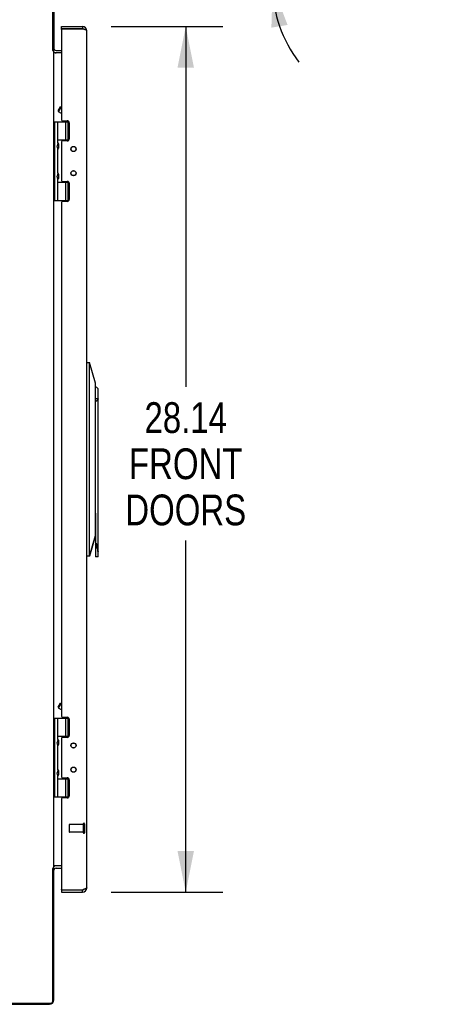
# Model space of a CAD drawing. Header units: inches. Extents: x 0 to 227, y 0 to 147.
# Tile 19 of 247: x 27 to 40, y 47 to 79. Entities that reach past the tile are written whole.
import ezdxf

# ---------------------------------------------------------------- set-up
doc = ezdxf.new("R2010")
doc.units = ezdxf.units.IN
doc.header["$LTSCALE"] = 12.466667
doc.header["$MEASUREMENT"] = 0
doc.linetypes.add('HIDDEN', pattern=[0.2, 0.1, -0.1])
doc.layers.get('0').update_dxf_attribs({"linetype": 'CONTINUOUS'})
for name, color, linetype in [('02___PRT_ALL_AXES', 7, 'CONTINUOUS'), ('DEFAULT_2', 8, 'HIDDEN'), ('DIMENSIONS', 7, 'CONTINUOUS')]:
    doc.layers.add(name, color=color, linetype=linetype)
doc.styles.get("Standard").update_dxf_attribs({"font": 'txt', "width": 0.8})
doc.dimstyles.new('DIMSTYLE_2', dxfattribs={"dimtxt": 1, "dimasz": 1.333333, "dimexe": 0.09, "dimexo": 0.07, "dimgap": 0.0375, "dimtad": 0, "dimtih": 1, "dimtoh": 1, "dimzin": 4, "dimdsep": 46, "dimtxsty": 'Standard', "dimblk": '_FILLED', "dimblk1": '_FILLED', "dimblk2": '_FILLED', "dimcen": 0.09, "dimadec": 0, "dimazin": 0, "dimtfac": 1, "dimtofl": 0, "dimtmove": 0, "dimatfit": 3, "dimldrblk": '_FILLED', "dimfxl": 0, "dimtolj": 1, "dimtzin": 4, "dimarcsym": 0})
doc.dimstyles.new('DIMSTYLE_3', dxfattribs={"dimtxt": 1, "dimasz": 1.333333, "dimexe": 0.09, "dimexo": 0.07, "dimgap": 0.09, "dimtad": 0, "dimtih": 1, "dimtoh": 1, "dimdec": 0, "dimzin": 4, "dimdsep": 46, "dimtxsty": 'Standard', "dimblk": '_FILLED', "dimblk1": '_FILLED', "dimblk2": '_FILLED', "dimcen": 0.09, "dimadec": 0, "dimazin": 0, "dimtfac": 1, "dimtdec": 0, "dimtofl": 0, "dimtmove": 0, "dimatfit": 3, "dimldrblk": '_FILLED', "dimfxl": 0, "dimtolj": 1, "dimtzin": 4, "dimarcsym": 0})

# ---------------------------------------------------------------- blocks, each defined once
blk = doc.blocks.new('_FILLED')
at = {"color": 0, "linetype": 'ByBlock'}
blk.add_solid([(0, 0), (-1, 0.2), (-1, -0.2)], dxfattribs=at)
blk = doc.blocks.new('*D11')
at = {"layer": 'DIMENSIONS', "color": 2, "linetype": 'Continuous'}
for p, q in [((29.669, 78.307), (33.289, 78.307)), ((32.089, 78.307), (32.089, 66.593)), ((32.089, 50.167), (32.089, 61.593)), ((29.669, 50.167), (33.289, 50.167))]:
    blk.add_line(p, q, dxfattribs=at)
at = {"layer": 'DIMENSIONS', "color": 2, "linetype": 'Continuous', "xscale": 1.3333333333, "yscale": 1.3333333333, "zscale": 1.3333333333}
for p, rotation in [((32.089, 78.307), 90), ((32.089, 50.167), 270)]:
    blk.add_blockref('_FILLED', p, dxfattribs=dict(at, rotation=rotation))
at = {"layer": 'DIMENSIONS', "color": 2, "linetype": 'Continuous', "insert": (32.089, 66.093), "char_height": 1, "width": 4, "attachment_point": 2, "line_spacing_factor": 0.9}
blk.add_mtext('28.14\\PFRONT\\PDOORS', dxfattribs=at)
blk = doc.blocks.new('*D24')
at = {"layer": 'DIMENSIONS', "color": 2, "linetype": 'Continuous'}
for p, q in [((34.136, 81.866), (36.377, 80.821)), ((33.07, 79.628), (36.112, 79.628))]:
    blk.add_line(p, q, dxfattribs=at)
for start, end in [(89.2071, 155), (180, 217.9768)]:
    blk.add_arc((38.936, 79.628), 4.023, start, end, dxfattribs=at)
for points in [[(35.825, 82.578), (35.289, 81.328), (36.264, 82.276)], [(35.395, 78.357), (34.912, 79.628), (34.869, 78.269)]]:
    blk.add_solid(points, dxfattribs=at)
at = {"layer": 'DIMENSIONS', "color": 2, "linetype": 'Continuous', "insert": (38.991, 84.151), "char_height": 1, "width": 2.26667, "attachment_point": 2, "line_spacing_factor": 0.9}
blk.add_mtext('25\\Fgdt;{\\Fgdt;~}', dxfattribs=at)

msp = doc.modelspace()

# ---------------------------------------------------------------- linework, layer by layer
at = {"color": 3, "linetype": 'Continuous'}
for p, q in [((27.773, 77.535), (27.773, 79.601)), ((28.056, 78.307), (28.736, 78.307)), ((28.056, 78.212), (28.056, 75.273)), ((28.063, 78.227), (28.752, 78.227)), ((28.766, 78.222), (28.752, 78.227)), ((28.777, 78.219), (28.766, 78.222)), ((28.784, 78.216), (28.777, 78.219)), ((28.791, 78.214), (28.784, 78.216)), ((28.797, 78.212), (28.791, 78.214)), ((28.881, 50.312), (28.881, 78.162)), ((27.811, 77.501), (27.791, 77.501)), ((27.811, 50.972), (27.811, 77.501)), ((28.056, 77.453), (27.826, 77.453)), ((28.087, 75.242), (28.243, 75.242)), ((28.306, 75.179), (28.306, 74.652)), ((28.243, 74.589), (28.087, 74.589)), ((28.056, 74.558), (28.056, 73.305)), ((28.087, 73.274), (28.243, 73.274)), ((28.306, 73.211), (28.306, 72.684)), ((28.056, 72.59), (28.056, 55.883)), ((28.243, 72.621), (28.087, 72.621)), ((28.087, 55.852), (28.243, 55.852)), ((28.306, 55.789), (28.306, 55.262)), ((28.056, 55.168), (28.056, 53.915)), ((28.243, 55.199), (28.087, 55.199)), ((28.087, 53.884), (28.243, 53.884)), ((28.306, 53.821), (28.306, 53.294)), ((28.056, 53.2), (28.056, 50.262)), ((28.243, 53.231), (28.087, 53.231)), ((27.773, 46.62), (27.773, 50.938)), ((27.811, 50.972), (27.791, 50.972)), ((28.056, 51.02), (27.826, 51.02)), ((28.781, 50.255), (28.77, 50.252)), ((28.787, 50.258), (28.781, 50.255)), ((28.794, 50.26), (28.787, 50.258)), ((28.801, 50.262), (28.794, 50.26)), ((28.807, 50.264), (28.801, 50.262)), ((28.056, 50.167), (28.736, 50.167)), ((28.063, 50.247), (28.752, 50.247)), ((28.759, 50.249), (28.752, 50.247)), ((28.77, 50.252), (28.759, 50.249)), ((9.411, 46.558), (27.711, 46.558))]:
    msp.add_line(p, q, dxfattribs=at)
at = {"color": 7, "linetype": 'Continuous'}
for p, q in [((27.811, 79.558), (27.811, 77.528)), ((28.056, 78.232), (28.056, 78.307)), ((28.736, 78.232), (28.056, 78.232)), ((28.056, 78.212), (28.056, 78.217)), ((28.06, 78.227), (28.063, 78.227)), ((28.736, 78.307), (28.736, 78.232)), ((27.777, 77.528), (27.811, 77.528)), ((27.794, 77.528), (27.781, 77.518)), ((27.881, 77.528), (28.056, 77.528)), ((27.952, 75.57), (28.025, 75.696)), ((27.952, 75.57), (27.962, 75.535)), ((27.962, 75.535), (28.056, 75.699)), ((28.025, 75.696), (28.056, 75.704)), ((28.056, 75.481), (27.962, 75.535)), ((27.811, 75.212), (28.297, 75.212)), ((27.841, 72.652), (27.841, 75.212)), ((27.941, 74.52), (27.941, 75.212)), ((28.2, 74.622), (28.2, 75.212)), ((28.273, 74.622), (28.273, 75.212)), ((27.941, 74.622), (28.298, 74.622)), ((28.157, 74.617), (28.295, 74.617)), ((28.157, 74.589), (28.157, 74.617)), ((27.941, 74.52), (27.912, 74.424)), ((27.941, 74.327), (27.912, 74.424)), ((27.941, 73.536), (27.941, 74.327)), ((27.957, 74.495), (27.957, 74.494)), ((27.957, 74.494), (27.957, 74.354)), ((27.957, 74.354), (27.957, 74.352)), ((27.941, 73.536), (27.912, 73.44)), ((27.941, 73.343), (27.912, 73.44)), ((27.941, 72.652), (27.941, 73.343)), ((27.957, 73.511), (27.957, 73.51)), ((27.957, 73.51), (27.957, 73.37)), ((27.957, 73.37), (27.957, 73.368)), ((27.941, 73.242), (28.298, 73.242)), ((28.157, 73.247), (28.157, 73.274)), ((28.157, 73.247), (28.295, 73.247)), ((28.2, 72.652), (28.2, 73.242)), ((28.273, 72.652), (28.273, 73.242)), ((27.811, 72.652), (28.297, 72.652)), ((27.952, 56.18), (28.025, 56.306)), ((27.952, 56.18), (27.962, 56.146)), ((27.962, 56.146), (28.056, 56.309)), ((28.056, 56.091), (27.962, 56.146)), ((28.025, 56.306), (28.056, 56.314)), ((27.811, 55.822), (28.297, 55.822)), ((27.841, 53.262), (27.841, 55.822)), ((27.941, 55.13), (27.941, 55.822)), ((28.2, 55.232), (28.2, 55.822)), ((28.273, 55.232), (28.273, 55.822)), ((27.941, 55.13), (27.912, 55.034)), ((27.941, 55.232), (28.298, 55.232)), ((27.957, 55.105), (27.957, 55.104)), ((27.957, 55.104), (27.957, 54.964)), ((28.157, 55.227), (28.295, 55.227)), ((28.157, 55.199), (28.157, 55.227)), ((27.941, 54.937), (27.912, 55.034)), ((27.941, 54.146), (27.941, 54.937)), ((27.957, 54.964), (27.957, 54.962)), ((27.941, 54.146), (27.912, 54.05)), ((27.957, 54.121), (27.957, 54.12)), ((27.957, 54.12), (27.957, 53.98)), ((27.941, 53.953), (27.912, 54.05)), ((27.941, 53.262), (27.941, 53.953)), ((27.941, 53.852), (28.298, 53.852)), ((27.957, 53.98), (27.957, 53.978)), ((28.157, 53.857), (28.157, 53.884)), ((28.157, 53.857), (28.295, 53.857)), ((28.2, 53.262), (28.2, 53.852)), ((28.273, 53.262), (28.273, 53.852)), ((27.811, 53.262), (28.297, 53.262)), ((27.811, 50.945), (27.777, 50.945)), ((27.794, 50.945), (27.781, 50.955)), ((27.811, 46.665), (27.811, 50.945)), ((27.881, 50.945), (28.056, 50.945)), ((28.056, 50.257), (28.056, 50.262)), ((28.056, 50.242), (28.736, 50.242)), ((28.056, 50.242), (28.056, 50.167)), ((28.06, 50.247), (28.063, 50.247)), ((28.736, 50.167), (28.736, 50.242)), ((9.456, 46.52), (27.666, 46.52))]:
    msp.add_line(p, q, dxfattribs=at)
at = {"color": 6, "linetype": 'Continuous'}
for p, q in [((28.881, 67.386), (28.96, 67.386)), ((28.96, 61.087), (28.96, 67.386)), ((29.156, 66.717), (28.96, 67.386)), ((29.156, 66.71), (28.96, 67.386)), ((29.156, 61.756), (29.156, 66.717)), ((29.251, 61.241), (29.251, 66.532)), ((29.251, 66.205), (29.156, 66.205)), ((29.164, 62.488), (29.164, 61.067)), ((29.156, 61.763), (28.96, 61.087)), ((28.96, 61.087), (29.156, 61.756)), ((29.181, 61.494), (29.184, 61.51)), ((29.251, 61.087), (29.251, 61.241)), ((28.96, 61.087), (28.881, 61.087)), ((29.231, 61.067), (29.164, 61.067))]:
    msp.add_line(p, q, dxfattribs=at)
at = {"color": 3, "linetype": 'Continuous'}
for points in [[(28.881, 78.162), (28.881, 78.163), (28.881, 78.164), (28.88, 78.165), (28.88, 78.166), (28.88, 78.167), (28.879, 78.168), (28.879, 78.169), (28.878, 78.17), (28.877, 78.172), (28.876, 78.173), (28.875, 78.174), (28.874, 78.175), (28.873, 78.176), (28.872, 78.177), (28.871, 78.178), (28.869, 78.179), (28.868, 78.181), (28.866, 78.182), (28.865, 78.183), (28.863, 78.184), (28.861, 78.185), (28.859, 78.186), (28.857, 78.187), (28.855, 78.188), (28.853, 78.19), (28.851, 78.191), (28.849, 78.192), (28.846, 78.193), (28.844, 78.194), (28.841, 78.195), (28.839, 78.196), (28.836, 78.197), (28.834, 78.198), (28.831, 78.2), (28.828, 78.201), (28.825, 78.202), (28.822, 78.203), (28.819, 78.204), (28.816, 78.205), (28.813, 78.206), (28.81, 78.207), (28.807, 78.209), (28.804, 78.21), (28.797, 78.212)], [(27.791, 77.501), (27.789, 77.502), (27.788, 77.503), (27.787, 77.505), (27.786, 77.506), (27.785, 77.507), (27.785, 77.508), (27.784, 77.509), (27.783, 77.51), (27.783, 77.511), (27.783, 77.512), (27.782, 77.513), (27.782, 77.513), (27.782, 77.514), (27.781, 77.515), (27.781, 77.516), (27.781, 77.517), (27.78, 77.519), (27.78, 77.52), (27.78, 77.521), (27.779, 77.523), (27.779, 77.524), (27.778, 77.525), (27.777, 77.527), (27.777, 77.528), (27.776, 77.53), (27.775, 77.532), (27.774, 77.533), (27.773, 77.535)], [(27.815, 77.472), (27.814, 77.473), (27.813, 77.475), (27.812, 77.476), (27.812, 77.477), (27.811, 77.478), (27.811, 77.48), (27.811, 77.481)], [(27.823, 77.465), (27.821, 77.466), (27.82, 77.467), (27.819, 77.468), (27.818, 77.47), (27.817, 77.471), (27.815, 77.472)], [(27.826, 77.453), (27.826, 77.454), (27.827, 77.455), (27.827, 77.456), (27.826, 77.458), (27.826, 77.459), (27.825, 77.461), (27.825, 77.462), (27.824, 77.464), (27.823, 77.465)], [(27.782, 50.959), (27.781, 50.957), (27.781, 50.956), (27.78, 50.954), (27.78, 50.953), (27.78, 50.952), (27.779, 50.951), (27.779, 50.949), (27.778, 50.948), (27.777, 50.946), (27.777, 50.945), (27.776, 50.943), (27.775, 50.941), (27.774, 50.94), (27.773, 50.938)], [(27.791, 50.972), (27.789, 50.971), (27.788, 50.97), (27.787, 50.968), (27.786, 50.967), (27.785, 50.966), (27.785, 50.965), (27.784, 50.964), (27.783, 50.963), (27.783, 50.962), (27.783, 50.961), (27.782, 50.961), (27.782, 50.96), (27.782, 50.959)], [(27.815, 51.001), (27.814, 51), (27.813, 50.998), (27.812, 50.997), (27.812, 50.996), (27.811, 50.995), (27.811, 50.993), (27.811, 50.992)], [(27.823, 51.008), (27.821, 51.007), (27.82, 51.006), (27.819, 51.005), (27.818, 51.003), (27.817, 51.002), (27.815, 51.001)], [(27.826, 51.02), (27.826, 51.019), (27.827, 51.018), (27.827, 51.017), (27.826, 51.015), (27.826, 51.014), (27.825, 51.012), (27.825, 51.011), (27.824, 51.009), (27.823, 51.008)], [(28.881, 50.312), (28.881, 50.31), (28.881, 50.309), (28.88, 50.308), (28.88, 50.307), (28.88, 50.306), (28.879, 50.305), (28.879, 50.304), (28.878, 50.303), (28.877, 50.301), (28.876, 50.3), (28.875, 50.299), (28.874, 50.298), (28.873, 50.297), (28.872, 50.296), (28.871, 50.295), (28.869, 50.294), (28.868, 50.292), (28.866, 50.291), (28.865, 50.29), (28.863, 50.289), (28.861, 50.288), (28.859, 50.287), (28.857, 50.286), (28.855, 50.285), (28.853, 50.283), (28.851, 50.282), (28.849, 50.281), (28.846, 50.28), (28.844, 50.279), (28.841, 50.278), (28.839, 50.277), (28.836, 50.276), (28.834, 50.275), (28.831, 50.273), (28.828, 50.272), (28.825, 50.271), (28.822, 50.27), (28.819, 50.269), (28.816, 50.268), (28.813, 50.267), (28.81, 50.266), (28.807, 50.264)]]:
    msp.add_lwpolyline(points, dxfattribs=at)
at = {"color": 7, "linetype": 'Continuous'}
for points in [[(27.815, 77.537), (27.814, 77.535), (27.813, 77.534), (27.812, 77.532), (27.811, 77.53), (27.811, 77.529)], [(27.819, 77.542), (27.818, 77.54), (27.816, 77.539), (27.815, 77.537)], [(27.826, 77.554), (27.826, 77.554), (27.827, 77.553), (27.827, 77.552), (27.826, 77.552), (27.826, 77.551), (27.825, 77.549), (27.824, 77.548), (27.823, 77.547), (27.822, 77.545), (27.819, 77.542)], [(27.815, 50.936), (27.814, 50.938), (27.813, 50.939), (27.812, 50.941), (27.811, 50.943), (27.811, 50.944)], [(27.822, 50.928), (27.819, 50.931), (27.818, 50.933), (27.816, 50.934), (27.815, 50.936)], [(27.826, 50.919), (27.826, 50.919), (27.827, 50.92), (27.827, 50.921), (27.826, 50.921), (27.826, 50.922), (27.825, 50.924), (27.824, 50.925), (27.823, 50.926), (27.822, 50.928)]]:
    msp.add_lwpolyline(points, dxfattribs=at)
at = {"color": 6, "linetype": 'Continuous'}
for points in [[(29.181, 66.137), (29.163, 66.146), (29.156, 66.15)], [(29.184, 66.135), (29.183, 66.135), (29.183, 66.135), (29.182, 66.136), (29.182, 66.136), (29.181, 66.136), (29.181, 66.137)], [(29.184, 66.135), (29.187, 66.134), (29.19, 66.133), (29.192, 66.133), (29.195, 66.133), (29.197, 66.133), (29.199, 66.134), (29.2, 66.135), (29.202, 66.136)], [(29.248, 66.205), (29.241, 66.192), (29.233, 66.179), (29.226, 66.167), (29.218, 66.156), (29.21, 66.146), (29.202, 66.136)], [(29.184, 61.51), (29.188, 61.492), (29.191, 61.475), (29.195, 61.458), (29.197, 61.442), (29.2, 61.426), (29.202, 61.41)], [(29.251, 61.241), (29.251, 61.239), (29.251, 61.238), (29.251, 61.237), (29.251, 61.236), (29.25, 61.235), (29.25, 61.235), (29.25, 61.234), (29.25, 61.233), (29.25, 61.233), (29.249, 61.232), (29.249, 61.232), (29.248, 61.232), (29.248, 61.232), (29.248, 61.232), (29.247, 61.232), (29.247, 61.232), (29.246, 61.233), (29.246, 61.233), (29.245, 61.234), (29.244, 61.235), (29.244, 61.235), (29.243, 61.236), (29.243, 61.237), (29.242, 61.238), (29.241, 61.239), (29.241, 61.24), (29.24, 61.242), (29.239, 61.243), (29.239, 61.245), (29.238, 61.246), (29.237, 61.248), (29.236, 61.25), (29.235, 61.252), (29.235, 61.254), (29.234, 61.257), (29.233, 61.259), (29.232, 61.262), (29.231, 61.264)]]:
    msp.add_lwpolyline(points, dxfattribs=at)
at = {"color": 3, "linetype": 'Continuous'}
for centre in [(28.446, 74.325), (28.446, 73.538), (28.446, 54.935), (28.446, 54.148)]:
    msp.add_circle(centre, 0.083, dxfattribs=at)
at = {"color": 7, "linetype": 'Continuous'}
for centre in [(28.446, 74.325), (28.446, 73.538), (28.446, 54.935), (28.446, 54.148)]:
    msp.add_circle(centre, 0.079, dxfattribs=at)
at = {"color": 3, "linetype": 'Continuous'}
for centre, radius, start, end in [((28.076, 78.212), 0.02, 131.4096, 180), ((28.736, 78.162), 0.145, 0, 90), ((27.881, 77.598), 0.145, 246.1151, 270), ((28.087, 75.273), 0.031, 180, 270), ((28.243, 75.179), 0.063, 0, 90), ((28.087, 74.558), 0.031, 90, 180), ((28.243, 74.652), 0.063, 270, 360), ((28.087, 73.305), 0.031, 180, 270), ((28.243, 73.211), 0.063, 0, 90), ((28.243, 72.684), 0.063, 270, 360), ((28.087, 72.59), 0.031, 90, 180), ((28.087, 55.883), 0.031, 180, 270), ((28.243, 55.789), 0.063, 0, 90), ((28.087, 55.168), 0.031, 90, 180), ((28.243, 55.262), 0.063, 270, 360), ((28.087, 53.915), 0.031, 180, 270), ((28.243, 53.821), 0.063, 0, 90), ((28.087, 53.2), 0.031, 90, 180), ((28.243, 53.294), 0.063, 270, 360), ((27.881, 50.875), 0.145, 90, 113.8849), ((28.076, 50.262), 0.02, 180, 228.5904), ((28.736, 50.312), 0.145, 270, 360), ((27.711, 46.62), 0.0625, 270, 360)]:
    msp.add_arc(centre, radius, start, end, dxfattribs=at)
at = {"color": 7, "linetype": 'Continuous'}
for centre, radius, start, end in [((28.071, 78.217), 0.015, 138.1897, 180), ((28.736, 78.162), 0.07, 55.4163, 90), ((27.881, 77.598), 0.07, 183.8792, 270), ((27.867, 74.494), 0.09, 0.672, 34.6434), ((27.867, 74.354), 0.09, 325.3566, 359.328), ((27.867, 73.51), 0.09, 0.672, 34.6434), ((27.867, 73.37), 0.09, 325.3566, 359.328), ((27.867, 55.104), 0.09, 0.672, 34.6434), ((27.867, 54.964), 0.09, 325.3566, 359.328), ((27.867, 54.12), 0.09, 0.672, 34.6434), ((27.867, 53.98), 0.09, 325.3566, 359.328), ((27.881, 50.875), 0.07, 90, 176.1208), ((28.071, 50.257), 0.015, 180, 221.8103), ((28.736, 50.312), 0.07, 270, 304.5836), ((27.666, 46.665), 0.145, 270, 360)]:
    msp.add_arc(centre, radius, start, end, dxfattribs=at)
at = {"color": 6, "linetype": 'Continuous'}
for centre, radius, start, end in [((28.952, 66.205), 0.443, 47.5027, 62.4492), ((29.145, 61.856), 0.0197, 11.0091, 53.0292), ((29.231, 61.087), 0.0197, 270, 360)]:
    msp.add_arc(centre, radius, start, end, dxfattribs=at)
for centre, major_axis, ratio, start_param, end_param in [((26.67, 61.835), (4.466, 0), 0.176327, 0.978247, 0.980371), ((26.67, 61.51), (2.512, 0), 0.176327, -0.119663, -0.03675), ((29.403, 61.51), (0, 0.443), 0.466308, -4.485356, -4.124246)]:
    msp.add_ellipse(centre, major_axis=major_axis, ratio=ratio, start_param=start_param, end_param=end_param, dxfattribs=at)
at = {"layer": '02___PRT_ALL_AXES', "color": 8, "linetype": 'HIDDEN'}
for p, q in [((28.763, 52.366), (28.316, 52.366)), ((28.763, 52.366), (28.763, 52.118)), ((28.763, 52.118), (28.316, 52.118))]:
    msp.add_line(p, q, dxfattribs=at)
at = {"layer": 'DEFAULT_2', "color": 8, "linetype": 'HIDDEN'}
for p, q in [((28.306, 52.356), (28.306, 52.128)), ((28.763, 52.384), (28.763, 52.1)), ((28.806, 52.384), (28.806, 52.1))]:
    msp.add_line(p, q, dxfattribs=at)
for centre, radius, start, end in [((28.316, 52.356), 0.01, 90, 180), ((28.784, 52.384), 0.0215, 0, 180), ((28.316, 52.128), 0.01, 180, 270), ((28.784, 52.1), 0.0215, 180, 360)]:
    msp.add_arc(centre, radius, start, end, dxfattribs=at)

# ---------------------------------------------------------------- dimensions: what is measured, and where the dimension line sits
at = {"layer": 'DIMENSIONS', "color": 2, "linetype": 'Continuous'}
dim = msp.add_angular_dim_2l(base=(35.008, 80.499), line1=((36.377, 80.821), (34.136, 81.866)), line2=((33.07, 79.628), (36.112, 79.628)), dimstyle='DIMSTYLE_3', dxfattribs=at)
dim.commit()
dim.dimension.update_dxf_attribs({"geometry": '*D24', "text_midpoint": (38.991, 83.651), "dimtype": 162})
dim = msp.add_linear_dim(base=(32.089, 50.167), p1=(29.599, 78.307), p2=(29.599, 50.167), angle=270, text='<>\\PFRONT\\PDOORS', dimstyle='DIMSTYLE_2', dxfattribs=at)
dim.commit()
dim.dimension.update_dxf_attribs({"geometry": '*D11', "text_midpoint": (32.089, 64.093), "dimtype": 160})

doc.saveas('drawing.dxf')
